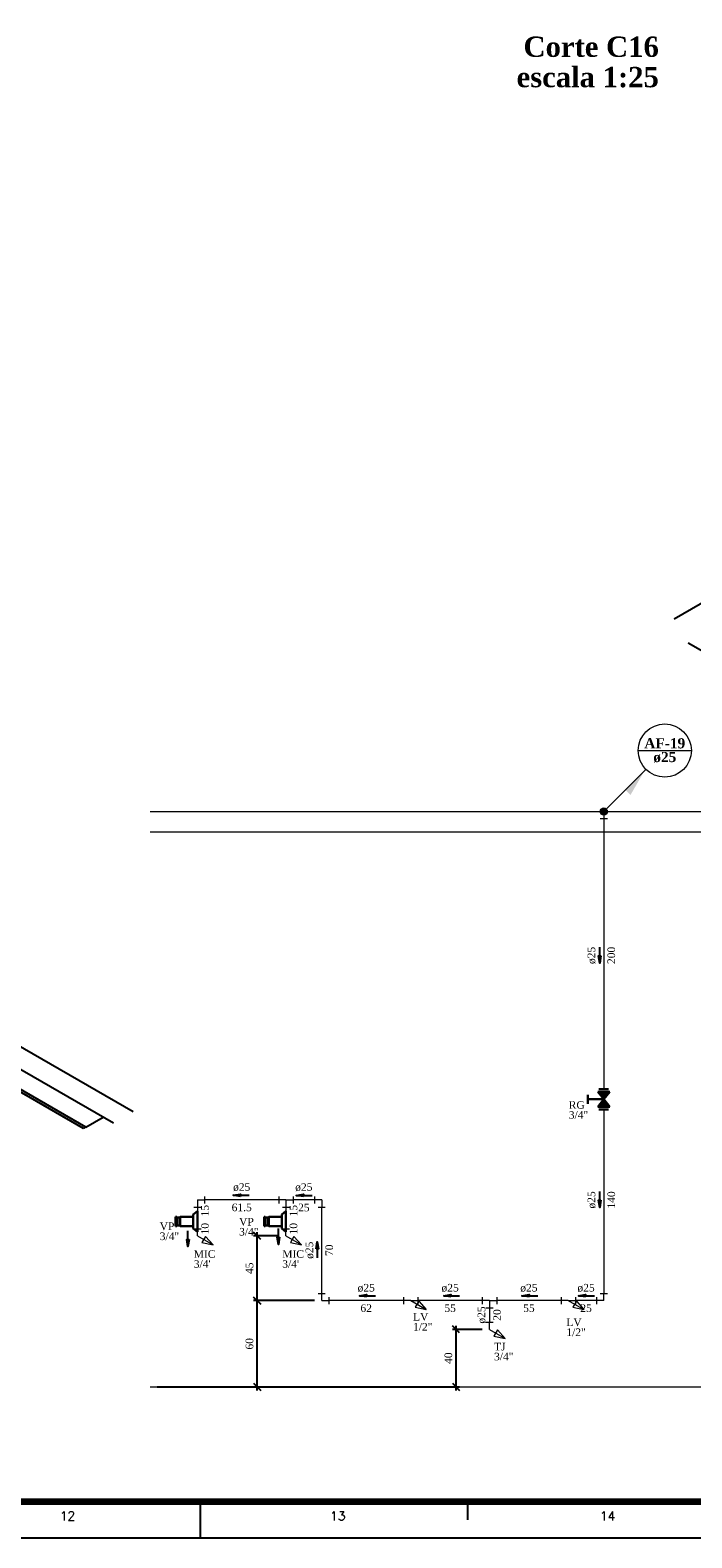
# Model space of a CAD drawing. Header units: millimetres. Extents: x 335 to 91625, y -1 to 84.
# Tile 53 of 62: x 420 to 438, y -1 to 41. Entities that reach past the tile are written whole.
import ezdxf

# ---------------------------------------------------------------- set-up
doc = ezdxf.new("R2010")
doc.units = ezdxf.units.MM
doc.header["$MEASUREMENT"] = 0
for name, color, linetype, lineweight in [('AF-Colunas', 7, 'Continuous', 20), ('AF-Conexões', 7, 'Continuous', 20), ('AF-Conexões detalhe', 7, 'Continuous', 20), ('AF-Indicação coluna', 5, 'Continuous', 20), ('AF-Textos coluna', 7, 'Continuous', 20), ('AF-Textos conexão', 7, 'Continuous', 20), ('AF-Textos tubo', 7, 'Continuous', 20), ('AF-Tubos detalhe', 5, 'Continuous', 20), ('AQ-Tubos', 1, 'Continuous', 30), ('DI-Eixos', 7, 'Continuous', 20), ('DI-Textos', 7, 'Continuous', 20), ('DI-Títulos', 3, 'Continuous', 30), ('Simbolos', 1, 'Continuous', 30)]:
    doc.layers.add(name, color=color, linetype=linetype, lineweight=lineweight)
doc.layers.add('Margem', color=4, linetype='Continuous')
doc.styles.add('ROMANS', font='ROMANS')
doc.styles.add('TimesNewRoman', font='times.ttf')
doc.styles.add('TimesNewRomanN', font='timesbd.ttf')
doc.dimstyles.get("Standard").update_dxf_attribs({"dimtxt": 0.18, "dimasz": 0.18, "dimexe": 0.18, "dimexo": 0.0625, "dimgap": 0.09, "dimtad": 0, "dimtih": 1, "dimtoh": 1, "dimdec": 4, "dimzin": 0, "dimdsep": 46, "dimtxsty": 'Standard', "dimcen": 0.09, "dimadec": 0, "dimazin": 0, "dimtfac": 1, "dimtdec": 4, "dimtofl": 0, "dimtmove": 0, "dimatfit": 3, "dimfxl": 0, "dimtolj": 1, "dimtzin": 0, "dimarcsym": 0})
doc.dimstyles.new('UM_25.000000', dxfattribs={"dimtxt": 0.18, "dimasz": 0.2, "dimexe": 0.1, "dimexo": 0.2, "dimgap": 0, "dimtad": 1, "dimtih": 1, "dimtoh": 1, "dimdec": 1, "dimlfac": 25, "dimzin": 0, "dimdsep": 46, "dimtxsty": 'Standard', "dimblk": 'CLOSED', "dimblk1": 'CLOSED', "dimblk2": 'CLOSED', "dimcen": 0.09, "dimdle": 0.1, "dimadec": 1, "dimazin": 2, "dimtfac": 1, "dimtdec": 4, "dimtofl": 0, "dimtmove": 0, "dimatfit": 3, "dimldrblk": 'CLOSED', "dimfxl": 0, "dimtolj": 1, "dimarcsym": 0})

# ---------------------------------------------------------------- blocks, each defined once
blk = doc.blocks.new('_OBLIQUE')
at = {"color": 0, "linetype": 'ByBlock', "lineweight": -2}
blk.add_line((-0.5, -0.5), (0.5, 0.5), dxfattribs=at)
blk = doc.blocks.new('*D40')
at = {"color": 0, "lineweight": -2}
for p, q in [((432.267, 5.284), (431.435, 5.284)), ((431.535, 3.584), (431.535, 5.384)), ((423.227, 3.684), (431.635, 3.684))]:
    blk.add_line(p, q, dxfattribs=at)
at = {"layer": 'Defpoints', "color": 0}
for p in [(431.535, 5.284), (432.467, 5.284), (423.027, 3.684)]:
    blk.add_point(p, dxfattribs=at)
at = {"color": 0, "lineweight": -2, "xscale": 0.2, "yscale": 0.2, "zscale": 0.2}
for p, rotation in [((431.535, 5.284), 90), ((431.535, 3.684), 270)]:
    blk.add_blockref('_OBLIQUE', p, dxfattribs=dict(at, rotation=rotation))
at = {"color": 7, "insert": (431.324, 4.484), "char_height": 0.2118, "attachment_point": 5, "rotation": 90, "style": 'TimesNewRoman'}
blk.add_mtext('\\A1;40', dxfattribs=at)
blk = doc.blocks.new('*D41')
at = {"color": 0, "lineweight": -2}
for p, q in [((427.601, 6.084), (425.904, 6.084)), ((426.004, 3.584), (426.004, 6.184)), ((423.227, 3.684), (426.104, 3.684))]:
    blk.add_line(p, q, dxfattribs=at)
at = {"layer": 'Defpoints', "color": 0}
for p in [(426.004, 6.084), (427.801, 6.084), (423.027, 3.684)]:
    blk.add_point(p, dxfattribs=at)
at = {"color": 0, "lineweight": -2, "xscale": 0.2, "yscale": 0.2, "zscale": 0.2}
for p, rotation in [((426.004, 6.084), 90), ((426.004, 3.684), 270)]:
    blk.add_blockref('_OBLIQUE', p, dxfattribs=dict(at, rotation=rotation))
at = {"color": 7, "insert": (425.792, 4.884), "char_height": 0.2118, "attachment_point": 5, "rotation": 90, "style": 'TimesNewRoman'}
blk.add_mtext('\\A1;60', dxfattribs=at)
blk = doc.blocks.new('*D42')
at = {"color": 0, "lineweight": -2}
for p, q in [((426.004, 5.984), (426.004, 7.984)), ((426.606, 7.884), (425.904, 7.884)), ((427.601, 6.084), (425.904, 6.084))]:
    blk.add_line(p, q, dxfattribs=at)
at = {"layer": 'Defpoints', "color": 0}
for p in [(426.004, 7.884), (426.806, 7.884), (427.801, 6.084)]:
    blk.add_point(p, dxfattribs=at)
at = {"color": 0, "lineweight": -2, "xscale": 0.2, "yscale": 0.2, "zscale": 0.2}
for p, rotation in [((426.004, 7.884), 90), ((426.004, 6.084), 270)]:
    blk.add_blockref('_OBLIQUE', p, dxfattribs=dict(at, rotation=rotation))
at = {"color": 7, "insert": (425.792, 6.984), "char_height": 0.2118, "attachment_point": 5, "rotation": 90, "style": 'TimesNewRoman'}
blk.add_mtext('\\A1;45', dxfattribs=at)

msp = doc.modelspace()

# ---------------------------------------------------------------- hatches: boundary and pattern name
at = {"layer": 'AF-Colunas', "linetype": 'Continuous'}
msp.add_hatch(color=256, dxfattribs=at).paths.add_polyline_path([(436.2447, 20.2854), (436.3861, 20.144), (436.775, 20.8158), (436.2447, 20.2854)])
at = {"layer": 'Simbolos', "linetype": 'Continuous'}
for points in [[(435.6428, 11.6844), (435.8118, 11.8944), (435.4758, 11.8944)], [(435.8118, 11.4744), (435.4758, 11.4744), (435.6428, 11.6844)]]:
    msp.add_hatch(color=256, dxfattribs=at).paths.add_polyline_path(points)

# ---------------------------------------------------------------- linework, layer by layer
at = {"color": 7}
for p, q in [((440.6665, 26.8053), (437.5975, 25.0343)), ((442.4316, 21.8053), (437.9866, 24.3723)), ((417.0771, 14.5056), (422.5551, 11.3426)), ((417.1451, 13.8356), (422.0091, 11.0276)), ((421.1791, 10.8736), (419.1091, 12.0686)), ((421.2401, 10.9086), (419.1701, 12.1036)), ((421.2401, 10.9086), (421.1791, 10.8736)), ((421.2401, 10.9086), (421.7271, 11.1896))]:
    msp.add_line(p, q, dxfattribs=at)
at = {"layer": 'AF-Colunas', "linetype": 'Continuous'}
for p, q in [((435.7144, 19.7551), (436.775, 20.8158)), ((435.7437, 19.4844), (435.5437, 19.4844)), ((435.6437, 19.6844), (435.6437, 19.4844))]:
    msp.add_line(p, q, dxfattribs=at)
at = {"layer": 'AF-Colunas', "linetype": 'Continuous', "const_width": 0.1}
msp.add_lwpolyline([(435.6937, 19.6844, 1), (435.5937, 19.6844, 1)], format="xyb", close=True, dxfattribs=at)
at = {"layer": 'AF-Colunas', "linetype": 'Continuous'}
msp.add_circle((435.6437, 19.6844), 0.1, dxfattribs=at)
at = {"layer": 'AF-Conexões', "linetype": 'Continuous'}
for p, q in [((432.2667, 6.1844), (432.2667, 5.9844)), ((432.4667, 6.0844), (432.2667, 6.0844)), ((432.3668, 5.8844), (432.5668, 5.8844)), ((432.4667, 6.0844), (432.6667, 6.0844)), ((432.4667, 6.0844), (432.4667, 5.8844)), ((432.6667, 6.1844), (432.6667, 5.9844))]:
    msp.add_line(p, q, dxfattribs=at)
at = {"layer": 'AF-Conexões detalhe', "linetype": 'Continuous'}
for p, q in [((424.3449, 8.8844), (424.5449, 8.8844)), ((424.3449, 8.8844), (424.3449, 8.6844)), ((424.5449, 8.9844), (424.5449, 8.7844)), ((426.606, 8.9844), (426.606, 8.7844)), ((426.806, 8.8844), (426.606, 8.8844)), ((426.806, 8.8844), (427.006, 8.8844)), ((426.806, 8.8844), (426.806, 8.6844)), ((427.006, 8.9844), (427.006, 8.7844)), ((427.601, 8.9844), (427.601, 8.7844)), ((427.801, 8.8844), (427.601, 8.8844)), ((427.801, 8.8844), (427.801, 8.6844)), ((424.2449, 8.6844), (424.4449, 8.6844)), ((426.7061, 8.6844), (426.9061, 8.6844)), ((427.701, 8.6844), (427.901, 8.6844)), ((424.245, 8.0844), (424.445, 8.0844)), ((424.3449, 7.8844), (424.3449, 8.0844)), ((426.7058, 8.0844), (426.9058, 8.0844)), ((426.806, 7.8844), (426.806, 8.0844)), ((424.3449, 7.8844), (424.778, 7.6344)), ((424.5682, 7.871), (424.4682, 7.6978)), ((424.4682, 7.6978), (424.778, 7.6344)), ((424.5682, 7.871), (424.778, 7.6344)), ((426.806, 7.8844), (427.239, 7.6344)), ((427.0292, 7.871), (426.9292, 7.6978)), ((426.9292, 7.6978), (427.239, 7.6344)), ((427.0292, 7.871), (427.239, 7.6344)), ((427.701, 6.2844), (427.901, 6.2844)), ((427.801, 6.0844), (427.801, 6.2844)), ((427.801, 6.0844), (428.001, 6.0844)), ((428.001, 6.1844), (428.001, 5.9844)), ((430.0754, 6.1844), (430.0754, 5.9844)), ((430.2754, 6.0844), (430.0754, 6.0844)), ((430.2754, 6.0844), (430.4754, 6.0844)), ((430.2754, 6.0844), (430.7084, 5.8344)), ((430.4986, 6.071), (430.3986, 5.8978)), ((430.3986, 5.8978), (430.7084, 5.8344)), ((430.4754, 6.1844), (430.4754, 5.9844)), ((430.4986, 6.071), (430.7084, 5.8344)), ((434.4581, 6.1844), (434.4581, 5.9844)), ((434.6581, 6.0844), (434.4581, 6.0844)), ((434.6581, 6.0844), (434.8581, 6.0844)), ((434.6581, 6.0844), (435.0911, 5.8344)), ((434.8813, 6.071), (434.7813, 5.8978)), ((434.7813, 5.8978), (435.0911, 5.8344)), ((434.8581, 6.1844), (434.8581, 5.9844)), ((434.8813, 6.071), (435.0911, 5.8344)), ((435.4437, 6.1844), (435.4437, 5.9844)), ((435.6437, 6.0844), (435.4437, 6.0844)), ((435.5437, 6.2844), (435.7437, 6.2844)), ((435.6437, 6.0844), (435.6437, 6.2844)), ((432.3668, 5.4844), (432.5668, 5.4844)), ((432.4667, 5.2844), (432.4667, 5.4844)), ((432.4667, 5.2844), (432.8998, 5.0344)), ((432.69, 5.271), (432.59, 5.0978)), ((432.59, 5.0978), (432.8998, 5.0344)), ((432.69, 5.271), (432.8998, 5.0344))]:
    msp.add_line(p, q, dxfattribs=at)
at = {"layer": 'AF-Indicação coluna'}
for p, q in [((436.6007, 21.3815), (438.0807, 21.3815)), ((435.6437, 19.6844), (436.8175, 20.8582))]:
    msp.add_line(p, q, dxfattribs=at)
msp.add_circle((437.3407, 21.3815), 0.74, dxfattribs=at)
at = {"layer": 'AF-Tubos detalhe'}
for p, q in [((435.6437, 19.4844), (435.6438, 11.9674)), ((435.6438, 11.4014), (435.6437, 6.2844)), ((426.606, 8.8844), (424.5449, 8.8844)), ((427.601, 8.8844), (427.006, 8.8844)), ((424.3449, 8.6844), (424.3449, 8.5684)), ((426.806, 8.6844), (426.8061, 8.5685)), ((427.801, 6.2844), (427.801, 8.6844)), ((424.345, 8.0004), (424.3449, 8.0844)), ((426.8058, 8.0006), (426.806, 8.0844)), ((430.0754, 6.0844), (428.001, 6.0844)), ((432.2667, 6.0844), (430.4754, 6.0844)), ((432.4667, 5.8844), (432.4667, 5.4844)), ((434.4581, 6.0844), (432.6667, 6.0844)), ((435.4437, 6.0844), (434.8581, 6.0844))]:
    msp.add_line(p, q, dxfattribs=at)
at = {"layer": 'AQ-Tubos', "color": 1}
for p, q in [((423.7369, 8.4124), (423.7689, 8.4124)), ((423.7689, 8.3924), (423.8419, 8.3924)), ((423.8669, 8.4124), (424.2269, 8.4124)), ((423.8669, 8.1564), (423.8669, 8.4124)), ((424.2269, 8.0924), (424.2269, 8.4764)), ((424.3449, 8.0004), (424.3449, 8.5684)), ((426.198, 8.4124), (426.23, 8.4124)), ((426.23, 8.3924), (426.303, 8.3924)), ((426.328, 8.4124), (426.688, 8.4124)), ((426.328, 8.1564), (426.328, 8.4124)), ((426.688, 8.0924), (426.688, 8.4764)), ((426.806, 8.0004), (426.806, 8.5684)), ((423.7689, 8.1564), (423.7369, 8.1564)), ((423.7689, 8.1764), (423.8419, 8.1764)), ((423.8669, 8.1564), (424.2269, 8.1564)), ((426.23, 8.1564), (426.198, 8.1564)), ((426.23, 8.1764), (426.303, 8.1764)), ((426.328, 8.1564), (426.688, 8.1564))]:
    msp.add_line(p, q, dxfattribs=at)
at = {"layer": 'DI-Eixos'}
for p, q in [((423.0272, 19.6844), (442.0807, 19.6844)), ((423.0272, 19.1244), (442.0807, 19.1244)), ((423.0272, 3.6844), (442.0807, 3.6844))]:
    msp.add_line(p, q, dxfattribs=at)
at = {"layer": 'Margem', "lineweight": 100}
msp.add_line((481.8344, 0.4869), (337.8344, 0.4869), dxfattribs=at)
at = {"layer": 'Margem', "color": 1}
for p, q in [((424.4344, -0.5131), (424.4344, 0.4869)), ((431.8594, -0.0131), (431.8594, 0.4869)), ((335.3344, -0.5131), (482.8344, -0.5131))]:
    msp.add_line(p, q, dxfattribs=at)
at = {"layer": 'Simbolos'}
for p, q in [((435.2038, 11.8104), (435.2038, 11.5584)), ((435.8118, 11.8944), (435.4758, 11.8944)), ((435.4758, 11.8944), (435.6428, 11.6844)), ((435.7788, 11.9674), (435.5098, 11.9674)), ((435.8118, 11.8944), (435.6428, 11.6844)), ((435.6428, 11.6844), (435.2038, 11.6844)), ((435.4758, 11.4744), (435.6438, 11.6844)), ((435.8118, 11.4744), (435.4758, 11.4744)), ((435.7788, 11.4014), (435.5098, 11.4014)), ((435.8118, 11.4744), (435.6428, 11.6844)), ((423.7369, 8.4124), (423.7369, 8.1564)), ((423.7689, 8.4124), (423.7689, 8.1564)), ((423.8419, 8.3924), (423.8669, 8.4124)), ((423.8419, 8.3924), (423.8419, 8.1764)), ((424.2269, 8.4764), (424.3449, 8.5684)), ((426.198, 8.4124), (426.198, 8.1564)), ((426.23, 8.4124), (426.23, 8.1564)), ((426.303, 8.3924), (426.328, 8.4124)), ((426.303, 8.3924), (426.303, 8.1764)), ((426.688, 8.4764), (426.806, 8.5684)), ((423.8419, 8.1764), (423.8669, 8.1564)), ((424.2269, 8.0924), (424.3449, 8.0004)), ((426.303, 8.1764), (426.328, 8.1564)), ((426.688, 8.0924), (426.806, 8.0004))]:
    msp.add_line(p, q, dxfattribs=at)

# ---------------------------------------------------------------- texts
at = {"layer": 'AF-Textos coluna', "char_height": 0.2824, "attachment_point": 8, "line_spacing_factor": 0.798, "style": 'TimesNewRomanN'}
for s, insert, width in [('AF-19', (437.3404, 21.4376), 2.062425), ('ø25', (437.3404, 21.0426), 1.165063)]:
    msp.add_mtext(s, dxfattribs=dict(at, insert=insert, width=width))
at = {"layer": 'AF-Textos conexão', "char_height": 0.2118, "attachment_point": 7, "line_spacing_factor": 0.798, "style": 'TimesNewRoman'}
for s, insert, width in [('3/4"', (434.6704, 11.1383), 0.841075), ('RG', (434.6704, 11.4153), 0.690797), ('VP', (425.5034, 8.1683), 0.635048), ('VP', (423.2954, 8.0413), 0.635048), ('3/4"', (423.2954, 7.7643), 0.841075), ('3/4"', (425.5034, 7.8913), 0.841075), ('MIC', (424.2424, 7.2713), 0.938029), ('MIC', (426.7034, 7.2713), 0.938029), ("3/4'", (424.2424, 6.9933), 0.72473), ("3/4'", (426.7034, 6.9933), 0.72473), ('1/2"', (430.3394, 5.2483), 0.841075), ('LV', (430.3394, 5.5253), 0.66171), ('LV', (434.6034, 5.3733), 0.66171), ('1/2"', (434.6034, 5.0953), 0.841075), ('3/4"', (432.5924, 4.4193), 0.841075), ('TJ', (432.5924, 4.6963), 0.496889)]:
    msp.add_mtext(s, dxfattribs=dict(at, insert=insert, width=width))
at = {"layer": 'AF-Textos tubo', "char_height": 0.2118, "width": 0.748969, "attachment_point": 8, "rotation": 90.00021, "line_spacing_factor": 0.798, "style": 'TimesNewRoman'}
for insert in [(435.4195, 15.6844), (435.4195, 8.8844), (427.5765, 7.4844), (432.3605, 5.6844)]:
    msp.add_mtext('ø25', dxfattribs=dict(at, insert=insert))
at = {"layer": 'AF-Textos tubo', "char_height": 0.2118, "width": 0.748969, "attachment_point": 8, "line_spacing_factor": 0.798, "style": 'TimesNewRoman'}
for insert in [(425.5754, 9.1243), (427.3034, 9.1243), (429.0384, 6.3243), (431.3714, 6.3243), (433.5624, 6.3243), (435.1514, 6.3243)]:
    msp.add_mtext('ø25', dxfattribs=dict(at, insert=insert))
at = {"layer": 'DI-Textos', "char_height": 0.2118, "attachment_point": 8, "rotation": 90.00021, "line_spacing_factor": 0.798, "style": 'TimesNewRoman'}
for s, insert, width in [('200', (435.9615, 15.6844), 0.748969), ('140', (435.9615, 8.8844), 0.748969), ('15', (424.6625, 8.5844), 0.499313), ('15', (427.1235, 8.5844), 0.499313), ('10', (424.6625, 8.0844), 0.499313), ('10', (427.1235, 8.0844), 0.499313), ('70', (428.1185, 7.4844), 0.499313), ('20', (432.7845, 5.6844), 0.499313)]:
    msp.add_mtext(s, dxfattribs=dict(at, insert=insert, width=width))
at = {"layer": 'DI-Textos', "char_height": 0.2118, "attachment_point": 8, "line_spacing_factor": 0.798, "style": 'TimesNewRoman'}
for s, insert, width in [('61.5', (425.5754, 8.5663), 0.872585), ('25', (427.3034, 8.5663), 0.499313), ('62', (429.0384, 5.7663), 0.499313), ('55', (431.3714, 5.7663), 0.499313), ('55', (433.5624, 5.7663), 0.499313), ('25', (435.1514, 5.7663), 0.499313)]:
    msp.add_mtext(s, dxfattribs=dict(at, insert=insert, width=width))
at = {"layer": 'DI-Títulos', "color": 5, "insert": (437.1764, 40.6649), "char_height": 0.5648, "width": 6.832018, "attachment_point": 9, "line_spacing_factor": 0.798, "style": 'TimesNewRomanN'}
msp.add_mtext('Corte C16', dxfattribs=at)
at = {"layer": 'DI-Títulos', "insert": (437.1764, 39.8169), "char_height": 0.5648, "width": 7.186438, "attachment_point": 9, "line_spacing_factor": 0.798, "style": 'TimesNewRomanN'}
msp.add_mtext('escala 1:25', dxfattribs=at)
at = {"layer": 'Margem', "color": 1, "char_height": 0.25, "width": 1.479069, "attachment_point": 8, "line_spacing_factor": 0.798, "style": 'ROMANS'}
for s, insert in [('12', (420.7311, -0.0284)), ('13', (428.2476, -0.0284)), ('14', (435.7498, -0.0307))]:
    msp.add_mtext(s, dxfattribs=dict(at, insert=insert))

# ---------------------------------------------------------------- dimensions: what is measured, and where the dimension line sits
for base, p1, p2, picture, middle in [((426.0041, 7.8844), (427.801, 6.0844), (426.806, 7.8844), '*D42', (425.7923, 6.9844)), ((426.0041, 6.0844), (423.0272, 3.6844), (427.801, 6.0844), '*D41', (425.7923, 4.8844)), ((431.5354, 5.2844), (423.0272, 3.6844), (432.4668, 5.2844), '*D40', (431.3236, 4.4844))]:
    dim = msp.add_linear_dim(base=base, p1=p1, p2=p2, angle=90, dimstyle='UM_25.000000', override={"dimtxt": 0.2118, "dimasz": 0.2, "dimexe": 0.1, "dimexo": 0.2, "dimtad": 1, "dimtih": 0, "dimtoh": 0, "dimdec": 1, "dimlfac": 25, "dimzin": 8, "dimtxsty": 'TimesNewRoman', "dimblk": 'OBLIQUE', "dimblk1": 'OBLIQUE', "dimblk2": 'OBLIQUE', "dimsah": 1, "dimdle": 0.1, "dimse1": 0, "dimse2": 0, "dimclrt": 7, "dimadec": 1, "dimazin": 3, "dimtmove": 2, "dimldrblk": 'OBLIQUE'})
    dim.commit()
    dim.dimension.update_dxf_attribs({"geometry": picture, "text_midpoint": middle, "dimtype": 160, "text_rotation": 90})

# ---------------------------------------------------------------- leaders
for points in [[(435.534, 15.4685), (435.534, 15.9125)], [(425.341, 9.0128), (425.7851, 9.0128)], [(427.0909, 9.0118), (427.5349, 9.0118)], [(435.534, 8.676), (435.534, 9.1201)], [(424.0786, 7.5856), (424.0786, 8.0296)], [(426.5981, 7.6446), (426.5981, 8.0886)], [(427.6773, 7.7204), (427.6773, 7.2764)], [(428.8504, 6.2188), (429.2945, 6.2188)], [(431.1925, 6.2188), (431.6365, 6.2188)], [(433.3653, 6.2188), (433.8093, 6.2188)], [(434.9378, 6.2188), (435.3819, 6.2188)]]:
    msp.add_leader(points, dimstyle='Standard', override={"dimasz": 0.2, "dimldrblk": 'CLOSED'})

doc.saveas('drawing.dxf')
